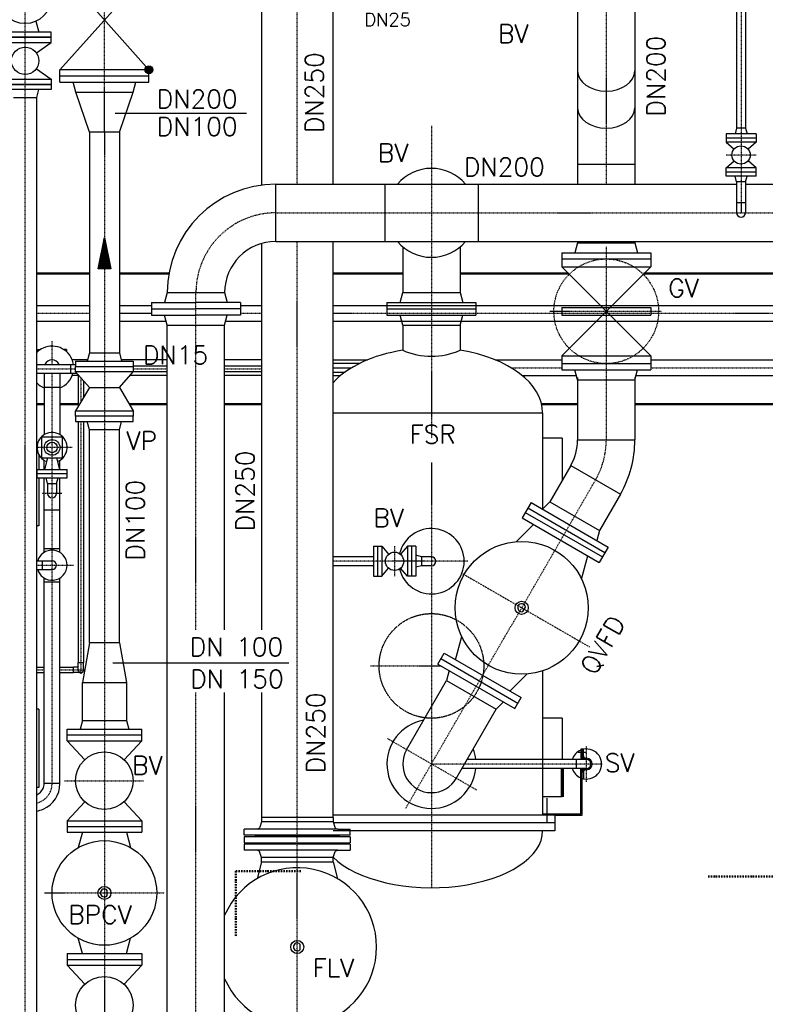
# Model space of a CAD drawing. Header units: millimetres. Extents: x -197187 to 241957296, y -45270 to 70505.
# Tile 50 of 116: x 10642 to 13492, y 7623 to 11387. Entities that reach past the tile are written whole.
import ezdxf
from ezdxf.enums import TextEntityAlignment as Align

# ---------------------------------------------------------------- set-up
doc = ezdxf.new("R2010")
doc.units = ezdxf.units.MM
doc.header["$LTSCALE"] = 0.5
for name, pattern in [('DASHDOT', [1, 0.5, -0.25, 0, -0.25]), ('DOT', [0.25, 0, -0.25]), ('HIDDEN', [0.375, 0.25, -0.125])]:
    doc.linetypes.add(name, pattern=pattern)
for name, color, linetype in [('150-100', 7, 'Continuous'), ('17', 7, 'Continuous'), ('21', 7, 'Continuous'), ('41', 7, 'Continuous'), ('42', 7, 'Continuous'), ('BEMAßUNG', 7, 'Continuous'), ('P-MU025ENTL', 7, 'Continuous'), ('P-MU025ENTLÜ', 7, 'Continuous'), ('P-MU050ENTL', 7, 'Continuous'), ('P-MU100EINL', 7, 'Continuous'), ('P-MU150AUSL', 7, 'Continuous'), ('P-MU150EINL', 7, 'Continuous'), ('P-MU200AUSL', 7, 'Continuous'), ('P-MU200EINL', 7, 'Continuous'), ('P-MU300AUSL', 7, 'Continuous')]:
    doc.layers.add(name, color=color, linetype=linetype)
doc.styles.add('ROMANS', font='ROMANS', dxfattribs={"height": 0.2})

# ---------------------------------------------------------------- blocks, each defined once
blk = doc.blocks.new('FPFEIL')
at = {"layer": '41', "color": 7, "linetype": 'Continuous'}
for p, q in [((-99.9998, 18.5851), (-92.9259, 18.5851)), ((-99.9998, 15.7051), (-78.5259, 15.7051)), ((-99.9998, 12.8251), (-64.1259, 12.8251)), ((-99.9998, 12.8251), (-64.1259, 12.8251)), ((-99.9998, 9.9452), (-49.7259, 9.9452)), ((-99.9998, 7.0652), (-35.3259, 7.0652)), ((-99.9998, 4.1852), (-20.926, 4.1852)), ((-99.9998, 4.1852), (-20.926, 4.1852)), ((-99.9998, 1.3052), (-6.526, 1.3052)), ((-99.9998, -1.5748), (-7.874, -1.5748)), ((-99.9998, -4.4548), (-22.274, -4.4548)), ((-99.9998, -4.4548), (-22.274, -4.4548)), ((-99.9998, -7.3348), (-36.6739, -7.3348)), ((-99.9998, -10.2148), (-51.0739, -10.2148)), ((-99.9998, -13.0948), (-65.4739, -13.0948)), ((-99.9998, -13.0948), (-65.4739, -13.0948)), ((-99.9998, -15.9748), (-79.8739, -15.9748)), ((-99.9998, -18.8548), (-94.2739, -18.8548))]:
    blk.add_line(p, q, dxfattribs=at)
blk.add_lwpolyline([(0, 0), (-99.9998, -20), (-99.9998, 20), (0, 0)], close=True, dxfattribs=at)

msp = doc.modelspace()

# ---------------------------------------------------------------- linework, layer by layer
at = {"layer": '150-100', "linetype": 'Continuous', "ltscale": 10}
msp.add_line((11006.428, 11030.167), (11508.337, 11030.167), dxfattribs=at)
at = {"layer": '17', "linetype": 'DASHDOT', "lineweight": 50, "ltscale": 20}
for p, q in [((11468.35, 8132.618), (11715.784, 8132.618)), ((11468.35, 8132.618), (11468.35, 7880.596)), ((13272.821, 8112.061), (13556.54, 8112.061))]:
    msp.add_line(p, q, dxfattribs=at)
at = {"layer": '21', "linetype": 'Continuous', "ltscale": 10}
for p, q in [((11205.999, 10344.018), (11425.099, 10344.018)), ((11075.549, 10063.518), (11205.999, 10063.518)), ((11425.099, 10063.518), (11566.306, 10063.518)), ((11075.549, 10042.218), (11205.999, 10042.218)), ((11425.099, 10042.218), (11566.306, 10042.218)), ((12773.999, 10010.753), (12993.099, 10010.753)), ((11425.099, 9917.018), (11566.306, 9917.018))]:
    msp.add_line(p, q, dxfattribs=at)
at = {"layer": '21', "linetype": 'DASHDOT', "ltscale": 10}
for p, q in [((12667.387, 10272.753), (13095.375, 10272.753)), ((12520.064, 10057.018), (12713.549, 10057.018))]:
    msp.add_line(p, q, dxfattribs=at)
at = {"layer": '21', "linetype": 'Continuous', "lineweight": 70, "ltscale": 10}
msp.add_line((12715.549, 8525.168), (12715.549, 8417.018), dxfattribs=at)
at = {"layer": '21', "linetype": 'Continuous', "ltscale": 10}
msp.add_arc((12215.549, 8542.018), 170, 5.688364, 19.878381, dxfattribs=at)
at = {"layer": '41', "linetype": 'Continuous', "lineweight": 50, "ltscale": 10}
for p, q in [((10908.399, 10417.018), (10706.999, 10417.018)), ((11212.477, 10417.018), (11022.699, 10417.018)), ((12105.999, 10417.018), (11839.306, 10417.018)), ((12739.283, 10417.018), (12325.099, 10417.018)), ((13885.188, 10417.018), (13027.815, 10417.018)), ((10735.399, 9917.018), (10706.999, 9917.018)), ((10864.899, 9917.018), (10795.699, 9917.018)), ((11205.999, 9917.018), (11060.682, 9917.018)), ((11566.306, 9917.018), (11425.099, 9917.018)), ((12773.999, 9917.018), (12636.77, 9917.018)), ((14531.286, 9917.018), (12993.099, 9917.018))]:
    msp.add_line(p, q, dxfattribs=at)
at = {"layer": '41', "linetype": 'Continuous', "ltscale": 10}
for p, q in [((10864.899, 10031.086), (10864.899, 9907.623)), ((10886.199, 10006.904), (10886.199, 9943.895)), ((10864.899, 9851.7), (10864.899, 8930.018)), ((10886.199, 9851.7), (10886.199, 8930.018)), ((10710.573, 9768.868), (10706.999, 9768.868)), ((10710.573, 9735.168), (10706.999, 9735.168)), ((10864.899, 8930.018), (10886.199, 8930.018)), ((10864.899, 8902.018), (10864.899, 8930.018)), ((10886.199, 8902.018), (10886.199, 8930.018)), ((10706.999, 8912.668), (10735.399, 8912.668)), ((10706.999, 8891.368), (10735.399, 8891.368)), ((10795.699, 8912.668), (10847.549, 8912.668)), ((10795.699, 8891.368), (10847.549, 8891.368)), ((10847.549, 8891.368), (10847.549, 8912.668)), ((10864.899, 8912.668), (10847.549, 8912.668)), ((10875.549, 8891.368), (10847.549, 8891.368)), ((12805.698, 8586.368), (12776.054, 8586.368)), ((12796.526, 8598.868), (12786.526, 8598.868)), ((12786.526, 8598.868), (12786.526, 8558.868)), ((12791.526, 8598.868), (12791.526, 8558.868)), ((12796.526, 8573.868), (12796.526, 8598.868)), ((12806.526, 8558.868), (12351.775, 8558.868)), ((12770.376, 8525.168), (12770.376, 8558.868)), ((12808.376, 8563.868), (12806.526, 8563.868)), ((12806.526, 8525.168), (12332.318, 8525.168)), ((12796.526, 8510.168), (12796.526, 8485.168)), ((12808.376, 8520.168), (12806.526, 8520.168)), ((12796.526, 8485.168), (12791.526, 8485.168)), ((12641.526, 8352.018), (12641.526, 8347.018))]:
    msp.add_line(p, q, dxfattribs=at)
at = {"layer": '41', "linetype": 'DASHDOT', "ltscale": 10}
for p, q in [((10875.549, 10018.995), (10875.549, 9925.759)), ((10875.549, 9851.7), (10875.549, 8886.45)), ((10706.999, 8902.018), (10735.399, 8902.018)), ((10795.699, 8902.018), (10890.038, 8902.018)), ((12808.376, 8474.042), (12808.376, 8611.229)), ((12868.561, 8542.018), (12215.549, 8542.018))]:
    msp.add_line(p, q, dxfattribs=at)
at = {"layer": '41', "linetype": 'DOT', "ltscale": 10}
msp.add_arc((10765.549, 10057.018), 82.5, 245.547458, 248.564442, dxfattribs=at)
at = {"layer": '41', "linetype": 'Continuous', "ltscale": 10}
for centre, radius, start, end in [((10875.549, 8902.018), 10.65, 180, 0), ((12808.376, 8542.018), 57.5, 112.333683, 162.959747), ((12808.376, 8542.018), 57.5, 258.106864, 101.893136), ((12806.526, 8573.868), 15, 180, 270), ((12806.526, 8573.868), 10, 180, 270), ((12808.376, 8542.018), 21.85, 270, 90), ((12808.376, 8542.018), 16.85, 270, 90), ((12808.376, 8542.018), 57.5, 197.040253, 247.666317), ((12806.526, 8510.168), 15, 90, 180), ((12806.526, 8510.168), 10, 90, 180)]:
    msp.add_arc(centre, radius, start, end, dxfattribs=at)
at = {"layer": 'P-MU025ENTL', "linetype": 'DASHDOT', "ltscale": 10}
for p, q in [((10765.549, 10069.718), (10765.549, 10157.943)), ((10706.999, 10052.868), (10855.549, 10052.868)), ((11075.549, 10052.868), (11205.999, 10052.868)), ((11425.099, 10052.868), (11566.306, 10052.868)), ((11839.306, 10057.018), (11911.034, 10057.018)), ((10765.549, 8467.018), (10765.549, 10036.018))]:
    msp.add_line(p, q, dxfattribs=at)
at = {"layer": 'P-MU025ENTL', "linetype": 'Continuous', "ltscale": 10}
for p, q in [((10706.999, 10069.718), (10855.549, 10069.718)), ((10837.549, 10036.018), (10837.549, 10069.718)), ((11839.306, 10073.868), (11942.101, 10073.868)), ((10706.999, 10036.018), (10860.554, 10036.018)), ((11839.306, 10040.168), (11885.371, 10040.168))]:
    msp.add_line(p, q, dxfattribs=at)
at = {"layer": 'P-MU025ENTLÜ', "linetype": 'Continuous', "ltscale": 10}
for p, q in [((13381.982, 11456.75), (13381.982, 10973.018)), ((13415.682, 11456.75), (13415.682, 10973.019)), ((13381.982, 10973.018), (13376.087, 10951.019)), ((13415.682, 10973.019), (13381.982, 10973.018)), ((13415.682, 10973.019), (13421.577, 10951.018)), ((13456.332, 10951.019), (13341.332, 10951.018)), ((13341.332, 10951.018), (13341.332, 10919.018)), ((13456.332, 10935.019), (13341.332, 10935.018)), ((13456.332, 10919.018), (13341.332, 10919.018)), ((13341.332, 10919.018), (13372.192, 10892.72)), ((13456.332, 10919.018), (13425.471, 10892.72)), ((13456.332, 10951.019), (13456.332, 10919.018)), ((13341.332, 10821.019), (13372.192, 10847.317)), ((13456.332, 10821.019), (13425.471, 10847.317)), ((13456.332, 10821.019), (13341.332, 10821.019)), ((13341.332, 10789.018), (13341.332, 10821.019)), ((13456.332, 10805.019), (13341.332, 10805.019)), ((13456.332, 10789.019), (13456.332, 10821.019)), ((13456.332, 10789.019), (13341.332, 10789.018)), ((13381.982, 10767.019), (13376.087, 10789.019)), ((13415.682, 10767.019), (13381.982, 10767.019)), ((13381.982, 10767.019), (13381.982, 10649.019)), ((13415.682, 10767.019), (13421.577, 10789.018)), ((13415.682, 10767.019), (13415.682, 10649.019)), ((13415.682, 10687.019), (13381.982, 10687.019)), ((11993.549, 9374.518), (11993.549, 9259.518)), ((11993.549, 9374.518), (12025.549, 9374.518)), ((12009.549, 9374.518), (12009.549, 9259.518)), ((12025.549, 9374.518), (12025.549, 9259.518)), ((12025.549, 9374.518), (12051.848, 9343.658)), ((12123.549, 9374.518), (12097.25, 9343.658)), ((12155.549, 9374.518), (12123.549, 9374.518)), ((12123.549, 9374.518), (12123.549, 9259.518)), ((12139.549, 9374.518), (12139.549, 9259.518)), ((12155.549, 9374.518), (12155.549, 9259.518)), ((12177.549, 9333.868), (12155.549, 9339.763)), ((10706.999, 9318.868), (10731.399, 9318.868)), ((10727.549, 9318.868), (10727.549, 9285.168)), ((10731.399, 9318.868), (10765.549, 9318.868)), ((11993.549, 9333.868), (11839.306, 9333.868)), ((11993.549, 9300.168), (11839.306, 9300.168)), ((12177.549, 9300.168), (12155.549, 9294.274)), ((12177.549, 9333.868), (12177.549, 9300.168)), ((12215.549, 9333.868), (12177.549, 9333.868)), ((12215.549, 9300.168), (12177.549, 9300.168)), ((10706.999, 9285.168), (10731.399, 9285.168)), ((10731.399, 9285.168), (10765.549, 9285.168)), ((11993.549, 9259.518), (12025.549, 9259.518)), ((12025.549, 9259.518), (12051.848, 9290.379)), ((12123.549, 9259.518), (12097.25, 9290.379)), ((12155.549, 9259.518), (12123.549, 9259.518))]:
    msp.add_line(p, q, dxfattribs=at)
at = {"layer": 'P-MU025ENTLÜ', "linetype": 'DASHDOT', "ltscale": 10}
for p, q in [((13398.832, 11456.75), (13398.832, 10649.018)), ((13456.332, 10870.019), (13341.332, 10870.019)), ((12074.549, 9374.518), (12074.549, 9259.518)), ((10706.999, 9302.018), (10848.016, 9302.018)), ((12354.131, 9317.018), (11839.306, 9317.018))]:
    msp.add_line(p, q, dxfattribs=at)
at = {"layer": 'P-MU025ENTLÜ', "linetype": 'Continuous', "ltscale": 10}
for centre in [(13398.832, 10870.019), (12074.549, 9317.018)]:
    msp.add_circle(centre, 35, dxfattribs=at)
for centre, radius, start, end in [((13398.832, 10649.019), 16.85, 180, 0), ((10765.549, 9302.018), 57.5, 126.435183, 162.959747), ((10765.549, 9302.018), 57.5, 233.564817, 126.435183), ((10765.549, 9302.018), 16.85, 270, 90), ((12215.549, 9317.018), 16.85, 270, 90), ((10765.549, 9302.018), 57.5, 197.040253, 233.564817)]:
    msp.add_arc(centre, radius, start, end, dxfattribs=at)
at = {"layer": 'P-MU050ENTL', "linetype": 'Continuous', "ltscale": 10}
for p, q in [((10706.999, 10295.168), (10908.399, 10295.163)), ((10706.999, 10295.168), (10834.022, 10295.168)), ((11022.699, 10295.163), (11145.549, 10295.168)), ((11485.549, 10295.168), (11566.306, 10295.168)), ((11839.306, 10295.168), (14007.038, 10295.168)), ((11022.699, 10265.018), (11145.549, 10265.018)), ((10706.999, 10234.868), (10908.399, 10234.868)), ((11022.699, 10234.868), (11202.02, 10234.868)), ((11429.078, 10234.868), (11566.306, 10234.868)), ((11839.306, 10234.868), (14067.338, 10234.868)), ((10908.399, 9981.7), (10855.549, 10041.7)), ((11022.699, 9981.7), (11075.549, 10041.7)), ((10908.399, 9981.7), (10855.549, 9891.7)), ((10908.399, 9981.7), (11022.699, 9981.7)), ((11022.699, 9981.7), (11075.549, 9891.7)), ((10908.399, 9819.7), (10900.049, 9851.7)), ((11022.699, 9819.7), (11031.049, 9851.7)), ((11022.699, 9819.7), (10908.399, 9819.7))]:
    msp.add_line(p, q, dxfattribs=at)
at = {"layer": 'P-MU050ENTL', "linetype": 'DASHDOT', "ltscale": 10}
for p, q in [((10706.999, 10265.018), (10908.399, 10265.018)), ((11485.549, 10265.018), (11566.306, 10265.018)), ((11839.306, 10265.018), (14398.965, 10265.018)), ((13053.549, 10057.018), (14391.286, 10057.018)), ((10842.902, 9752.018), (10706.999, 9752.018)), ((10803.491, 9576.018), (10727.213, 9576.018))]:
    msp.add_line(p, q, dxfattribs=at)
at = {"layer": 'P-MU050ENTL'}
for p, q in [((10710.549, 10127.018), (10710.549, 10118.51)), ((10710.549, 10127.018), (10721.889, 10127.018)), ((10820.549, 10127.018), (10809.21, 10127.018)), ((10820.549, 10127.018), (10820.549, 10118.51)), ((10901.29, 10087.168), (10842.343, 10087.168)), ((11205.999, 10087.168), (11029.808, 10087.168)), ((11566.306, 10087.168), (11425.099, 10087.168)), ((11839.306, 10087.168), (11971.78, 10087.168)), ((12459.318, 10087.168), (12713.549, 10087.168)), ((13053.549, 10087.168), (14267.081, 10087.168)), ((10735.399, 10036.018), (10735.399, 9800.98)), ((10795.699, 10036.018), (10795.699, 9800.98)), ((10864.899, 10026.868), (10842.343, 10026.868)), ((11205.999, 10026.868), (11062.485, 10026.868)), ((11566.306, 10026.868), (11425.099, 10026.868)), ((11839.306, 10026.868), (11868.135, 10026.868)), ((12562.963, 10026.868), (12769.681, 10026.868)), ((12997.417, 10026.868), (14421.436, 10026.868)), ((10795.699, 9981.018), (10735.399, 9981.018)), ((10748.699, 9712.018), (10736.909, 9668.018)), ((10782.399, 9712.018), (10794.189, 9668.018)), ((10735.399, 9668.018), (10735.399, 9703.057)), ((10795.699, 9668.018), (10795.699, 9703.057)), ((10708.049, 9636.018), (10708.049, 9668.018)), ((10708.049, 9668.018), (10731.399, 9668.018)), ((10708.049, 9652.018), (10731.399, 9652.018)), ((10708.049, 9636.018), (10731.399, 9636.018)), ((10731.399, 9668.018), (10823.049, 9668.018)), ((10731.399, 9652.018), (10823.049, 9652.018)), ((10731.399, 9636.018), (10823.049, 9636.018)), ((10735.399, 9350.98), (10735.399, 9636.018)), ((10748.699, 9614.018), (10742.804, 9636.018)), ((10782.399, 9614.018), (10788.294, 9636.018)), ((10795.699, 9350.98), (10795.699, 9636.018)), ((10823.049, 9636.018), (10823.049, 9668.018)), ((10748.699, 9614.018), (10782.399, 9614.018)), ((10748.699, 9614.018), (10748.699, 9576.018)), ((10782.399, 9614.018), (10782.399, 9576.018)), ((10795.699, 9512.018), (10735.399, 9512.018)), ((10735.399, 9366.018), (10795.699, 9366.018)), ((10735.399, 8467.018), (10735.399, 9253.057)), ((10735.399, 9238.018), (10795.699, 9238.018)), ((10795.699, 8467.018), (10795.699, 9253.057)), ((10795.699, 8467.018), (10735.399, 8467.018))]:
    msp.add_line(p, q, dxfattribs=at)
at = {"layer": 'P-MU050ENTL', "linetype": 'Continuous', "ltscale": 10}
for points in [[(10855.549, 10061.7), (11075.549, 10061.7), (11075.549, 10041.7), (10855.549, 10041.7)], [(10855.549, 9891.7), (11075.549, 9891.7), (11075.549, 9871.7), (10855.549, 9871.7)], [(10855.549, 9851.7), (11075.549, 9851.7), (11075.549, 9871.7), (10855.549, 9871.7)]]:
    msp.add_lwpolyline(points, close=True, dxfattribs=at)
at = {"layer": 'P-MU050ENTL'}
for points in [[(10731.399, 9792.018), (10725.549, 9792.018), (10725.549, 9712.018), (10731.399, 9712.018)], [(10731.399, 9712.018), (10805.549, 9712.018), (10805.549, 9792.018), (10731.399, 9792.018)]]:
    msp.add_lwpolyline(points, dxfattribs=at)
for radius in [30, 20]:
    msp.add_circle((10765.549, 9752.018), radius, dxfattribs=at)
for centre, radius, start, end in [((10765.549, 10057.018), 82.5, 114.452542, 135.210265), ((10765.549, 10057.018), 82.5, 8.855289, 114.452542), ((10765.549, 10057.018), 30.15, 24.912089, 155.087911), ((10765.549, 10057.018), 82.5, 291.435558, 345.253347), ((10765.549, 10057.018), 82.5, 224.789735, 248.564442), ((10765.549, 9752.018), 57.5, 126.435183, 233.564817), ((10765.549, 9752.018), 57.5, 290.91255, 126.435183), ((10765.549, 9576.018), 16.85, 180, 0), ((10689.549, 8467.018), 45.85, 292.370164, 335.889453), ((10689.549, 8467.018), 106.15, 293.219419, 0), ((10689.549, 8467.018), 45.85, 335.889453, 0), ((10689.549, 8467.018), 106.15, 279.461801, 293.219419)]:
    msp.add_arc(centre, radius, start, end, dxfattribs=at)
at = {"layer": 'P-MU050ENTL', "linetype": 'DASHDOT', "ltscale": 10}
for centre, radius, start, end in [((10765.549, 9752.018), 57.5, 233.564817, 249.08745), ((10689.549, 8467.018), 76, 283.273833, 0)]:
    msp.add_arc(centre, radius, start, end, dxfattribs=at)
at = {"layer": 'P-MU150AUSL', "linetype": 'Continuous', "ltscale": 10}
for p, q in [((10715.549, 9723.624), (10715.549, 9668.018)), ((10715.549, 9636.018), (10715.549, 9452.018)), ((10715.549, 9452.018), (10706.999, 9452.018)), ((12564.982, 9124.892), (12574.982, 9142.213)), ((10715.549, 8752.018), (10706.999, 8752.018)), ((10715.549, 8752.018), (10715.549, 8452.018)), ((10715.549, 8452.018), (10706.999, 8452.018))]:
    msp.add_line(p, q, dxfattribs=at)
msp.add_circle((12560.299, 9139.143), 25, dxfattribs=at)
msp.add_arc((12560.299, 9139.143), 15, 11.810544, 288.189456, dxfattribs=at)
at = {"layer": 'P-MU150EINL', "linetype": 'DASHDOT', "ltscale": 10}
for p, q in [((11702.806, 10758.568), (11702.806, 11924.568)), ((10662.549, 6964.239), (10662.549, 11855.018)), ((10965.549, 10958.018), (10965.549, 11664.018)), ((10965.549, 10958.018), (10965.549, 9005.382)), ((11702.806, 7377.018), (11702.806, 10539.468)), ((10965.549, 9005.382), (10965.549, 6780.018)), ((10813.3, 8478.018), (11115.516, 8478.018)), ((10736.033, 8049.018), (11195.066, 8049.018))]:
    msp.add_line(p, q, dxfattribs=at)
at = {"layer": 'P-MU150EINL', "linetype": 'Continuous', "ltscale": 10}
msp.add_line((10976.729, 8039.018), (10976.729, 8059.018), dxfattribs=at)
msp.add_circle((10965.549, 8049.018), 25, dxfattribs=at)
msp.add_arc((10965.549, 8049.018), 15, 41.810544, 318.189456, dxfattribs=at)
at = {"layer": 'P-MU200EINL', "linetype": 'Continuous', "ltscale": 10}
for p, q in [((12993.099, 12452.018), (12993.099, 10758.568)), ((12773.999, 11439.9), (12773.999, 10758.568)), ((12773.999, 10834.753), (12773.999, 10758.568)), ((12773.999, 10834.753), (12993.099, 10834.753)), ((12993.099, 10835.041), (12993.099, 10758.568)), ((11620.549, 10758.568), (13381.982, 10758.568)), ((11620.549, 10539.468), (11620.549, 10758.568)), ((12037.549, 10758.568), (12037.549, 10539.468)), ((12393.549, 10758.568), (12393.549, 10539.468)), ((13415.682, 10758.568), (13681.78, 10758.568)), ((11620.549, 10539.468), (13681.78, 10539.468)), ((12773.999, 10539.468), (12773.999, 10534.753)), ((12993.099, 10539.468), (12993.099, 10534.753)), ((12105.999, 10519.023), (12105.999, 10344.018)), ((12325.099, 10519.023), (12325.099, 10344.018)), ((12773.999, 10534.753), (12763.817, 10496.753)), ((12773.999, 10534.753), (12993.099, 10534.753)), ((12993.099, 10534.753), (13003.281, 10496.753)), ((12713.549, 10496.753), (13053.549, 10496.753)), ((12713.549, 10496.753), (12713.549, 10442.753)), ((12713.549, 10472.753), (13053.549, 10472.753)), ((13053.549, 10496.753), (13053.549, 10442.753)), ((13053.549, 10442.753), (12713.549, 10102.753)), ((12713.549, 10442.753), (13053.549, 10102.753)), ((12713.549, 10442.753), (13053.549, 10442.753)), ((11205.999, 10344.018), (11195.817, 10306.018)), ((11425.099, 10344.018), (11435.281, 10306.018)), ((12095.817, 10306.018), (12105.999, 10344.018)), ((12105.999, 10344.018), (12325.099, 10344.018)), ((12325.099, 10344.018), (12335.281, 10306.018)), ((11145.549, 10306.018), (11315.549, 10306.018)), ((11145.549, 10306.018), (11145.549, 10258.018)), ((11145.549, 10282.018), (11315.549, 10282.018)), ((11485.549, 10306.018), (11315.549, 10306.018)), ((11485.549, 10282.018), (11315.549, 10282.018)), ((11485.549, 10306.018), (11485.549, 10258.018)), ((12045.549, 10306.018), (12385.549, 10306.018)), ((12045.549, 10306.018), (12045.549, 10258.018)), ((12045.549, 10282.018), (12385.549, 10282.018)), ((12385.549, 10306.018), (12385.549, 10258.018)), ((12713.549, 10287.753), (13053.549, 10287.753)), ((12713.549, 10287.753), (12713.549, 10257.753)), ((13053.549, 10287.753), (13053.549, 10257.753)), ((11145.549, 10258.018), (11315.549, 10258.018)), ((11205.999, 10220.018), (11195.817, 10258.018)), ((11485.549, 10258.018), (11315.549, 10258.018)), ((11425.099, 10220.018), (11435.281, 10258.018)), ((12045.549, 10258.018), (12385.549, 10258.018)), ((12105.999, 10220.018), (12095.817, 10258.018)), ((12325.099, 10220.018), (12335.281, 10258.018)), ((12713.549, 10257.753), (13053.549, 10257.753)), ((11205.999, 6197.018), (11205.999, 10220.018)), ((11205.999, 10220.018), (11425.099, 10220.018)), ((11425.099, 9055.443), (11425.099, 10220.018)), ((12105.999, 10220.018), (12105.999, 10123.638)), ((12105.999, 10220.018), (12325.099, 10220.018)), ((12325.099, 10220.018), (12325.099, 10123.638)), ((12713.549, 10102.753), (13053.549, 10102.753)), ((12713.549, 10102.753), (12713.549, 10048.753)), ((13053.549, 10102.753), (13053.549, 10048.753)), ((12713.549, 10072.753), (13053.549, 10072.753)), ((12713.549, 10048.753), (13053.549, 10048.753)), ((12773.999, 10010.753), (12763.817, 10048.753)), ((12773.999, 10020.018), (12773.999, 9780.753)), ((12993.099, 10010.753), (13003.281, 10048.753)), ((12993.099, 10020.018), (12993.099, 9780.753)), ((11839.306, 9884.018), (12640.549, 9884.018)), ((12640.549, 9884.018), (12640.549, 9517.098)), ((12715.549, 9787.018), (12640.549, 9787.018)), ((12715.549, 9787.018), (12715.549, 9627.144)), ((12773.999, 9780.753), (12993.099, 9780.753)), ((12747.814, 9683.028), (12667.676, 9544.225)), ((12747.814, 9683.028), (12937.56, 9573.478)), ((12937.56, 9573.478), (12857.422, 9434.675)), ((12596.325, 9541.541), (12562.325, 9482.651)), ((12596.325, 9541.541), (12890.773, 9371.541)), ((12639.858, 9516.407), (12667.676, 9544.225)), ((12667.676, 9544.225), (12857.422, 9434.675)), ((12574.325, 9503.436), (12868.773, 9333.436)), ((12584.325, 9520.757), (12878.773, 9350.757)), ((12584.325, 9520.757), (12878.773, 9350.757)), ((12605.858, 9457.517), (12540.729, 9392.388)), ((12562.325, 9482.651), (12856.773, 9312.651)), ((12857.422, 9434.675), (12847.24, 9396.675)), ((12789.401, 9248.817), (12813.24, 9337.785)), ((12890.773, 9371.541), (12856.773, 9312.651)), ((12307.358, 8940.5), (12331.197, 9029.469)), ((12239.825, 8924.065), (12263.825, 8965.634)), ((12263.825, 8965.634), (12558.273, 8795.634)), ((12239.825, 8924.065), (12534.273, 8754.065)), ((12251.825, 8944.85), (12546.273, 8774.85)), ((12283.358, 8898.931), (12273.176, 8860.931)), ((12579.87, 8885.898), (12514.74, 8820.768)), ((12640.549, 8898.153), (12640.549, 8347.018)), ((12120.676, 8596.793), (12273.176, 8860.931)), ((12273.176, 8860.931), (12462.922, 8751.381)), ((11425.099, 6197.018), (11425.099, 8815.109)), ((12462.922, 8751.381), (12490.74, 8779.199)), ((12534.273, 8754.065), (12558.273, 8795.634)), ((12310.422, 8487.243), (12462.922, 8751.381)), ((12715.549, 8717.018), (12640.549, 8717.018)), ((12715.549, 8717.018), (12715.549, 8558.868)), ((12786.526, 8352.018), (12786.526, 8525.168)), ((12791.526, 8347.018), (12791.526, 8525.168)), ((12715.549, 8417.018), (12640.549, 8417.018)), ((12656.526, 8411.796), (12656.526, 8318.729)), ((12686.526, 8347.018), (11839.306, 8347.018)), ((12641.526, 8352.018), (12786.526, 8352.018)), ((12686.526, 8347.018), (12791.526, 8347.018)), ((12686.526, 8347.018), (12686.526, 8287.018)), ((12686.526, 8317.018), (11839.306, 8317.018)), ((12686.526, 8287.018), (11839.306, 8287.018))]:
    msp.add_line(p, q, dxfattribs=at)
at = {"layer": 'P-MU200EINL'}
for p, q in [((11135.549, 11196.018), (10795.549, 11578.018)), ((11135.549, 11578.018), (10795.549, 11196.018)), ((11566.306, 11489.018), (11566.306, 10755.004)), ((11839.306, 10758.568), (11839.306, 11489.018)), ((10703.924, 11381.479), (10715.049, 11340.018)), ((10705.559, 11260.125), (10762.549, 11300.018)), ((10705.559, 11199.912), (10762.549, 11160.018)), ((11135.549, 11196.018), (10795.549, 11196.018)), ((10795.549, 11148.018), (10795.549, 11196.018)), ((11135.549, 11148.018), (11135.549, 11196.018)), ((11135.549, 11172.018), (10795.549, 11172.018)), ((10795.549, 11148.018), (11135.549, 11148.018)), ((10855.999, 11110.018), (10845.817, 11148.018)), ((11075.099, 11110.018), (11085.281, 11148.018)), ((10706.999, 11090.018), (10715.049, 11120.018)), ((10855.999, 11110.018), (11075.099, 11110.018)), ((10908.399, 10958.018), (10855.999, 11110.018)), ((11022.699, 10958.018), (11075.099, 11110.018)), ((10618.099, 11090.018), (10706.999, 11090.018)), ((10706.999, 6964.239), (10706.999, 11090.018)), ((10908.399, 10958.018), (10908.399, 10113.7)), ((11022.699, 10958.018), (10908.399, 10958.018)), ((11022.699, 10958.018), (11022.699, 10113.7)), ((11839.306, 8337.018), (11839.306, 10539.468)), ((11566.306, 10531.791), (11566.306, 9055.443)), ((10908.399, 10113.7), (10899.825, 10081.7)), ((10908.399, 10113.7), (11022.699, 10113.7)), ((11022.699, 10113.7), (11031.274, 10081.7)), ((10855.549, 10081.7), (11075.549, 10081.7)), ((10855.549, 10081.7), (10855.549, 10061.7)), ((10855.549, 10061.7), (11075.549, 10061.7)), ((11075.549, 10081.7), (11075.549, 10061.7)), ((10908.399, 9005.382), (10908.399, 9819.7)), ((11022.699, 9005.382), (11022.699, 9819.7)), ((10908.399, 9005.382), (10881.399, 8853.382)), ((11022.699, 9005.382), (10908.399, 9005.382)), ((11022.699, 9005.382), (11049.699, 8853.382)), ((10881.399, 8853.382), (11049.699, 8853.382)), ((10881.399, 8708.018), (10881.399, 8853.382)), ((11049.699, 8853.382), (11049.699, 8708.018)), ((11566.306, 8815.109), (11566.306, 8337.018)), ((10881.399, 8708.018), (10872.557, 8675.018)), ((10881.399, 8708.018), (11049.699, 8708.018)), ((11049.699, 8708.018), (11058.541, 8675.018)), ((10823.049, 8675.018), (11108.049, 8675.018)), ((10823.049, 8631.018), (10823.049, 8675.018)), ((11108.049, 8631.018), (11108.049, 8675.018)), ((10823.049, 8653.018), (11108.049, 8653.018)), ((10823.049, 8631.018), (11108.049, 8631.018)), ((10890.579, 8558.513), (10823.049, 8631.018)), ((11108.049, 8631.018), (11040.52, 8558.513)), ((10823.049, 8325.018), (10890.579, 8397.524)), ((11040.52, 8397.524), (11108.049, 8325.018)), ((10823.049, 8325.018), (11108.049, 8325.018)), ((10823.049, 8325.018), (10823.049, 8281.018)), ((11108.049, 8325.018), (11108.049, 8281.018)), ((11839.306, 8337.018), (11566.306, 8337.018)), ((11566.306, 8337.018), (11566.306, 8321.018)), ((11839.306, 8321.018), (11566.306, 8321.018)), ((11839.306, 8337.018), (11839.306, 8321.018)), ((10823.049, 8303.018), (11108.049, 8303.018)), ((10823.049, 8281.018), (11108.049, 8281.018)), ((10881.399, 8281.018), (10865.663, 8222.289)), ((11049.699, 8281.018), (11065.436, 8222.289)), ((11500.306, 8270.018), (11500.306, 8293.018)), ((11857.407, 8293.018), (11548.206, 8293.018)), ((11905.306, 8270.018), (11905.306, 8293.018)), ((11905.306, 8270.018), (11500.306, 8270.018)), ((11905.306, 8264.018), (11500.306, 8264.018)), ((11500.306, 8264.018), (11500.306, 8241.018)), ((11542.806, 8267.018), (11542.806, 8270.018)), ((11862.806, 8267.018), (11542.806, 8267.018)), ((11862.806, 8267.018), (11542.806, 8267.018)), ((11862.806, 8267.018), (11542.806, 8267.018)), ((11542.806, 8267.018), (11542.806, 8264.018)), ((11862.806, 8267.018), (11542.806, 8267.018)), ((11862.806, 8267.018), (11862.806, 8270.018)), ((11862.806, 8267.018), (11862.806, 8264.018)), ((11905.306, 8264.018), (11905.306, 8241.018)), ((11500.306, 8241.018), (11905.306, 8241.018)), ((11905.306, 8235.018), (11500.306, 8235.018)), ((11500.306, 8235.018), (11500.306, 8212.018)), ((11542.806, 8238.018), (11542.806, 8241.018)), ((11542.806, 8238.018), (11542.806, 8235.018)), ((11862.806, 8238.018), (11542.806, 8238.018)), ((11857.407, 8212.018), (11548.206, 8212.018)), ((11862.806, 8238.018), (11862.806, 8241.018)), ((11862.806, 8238.018), (11862.806, 8235.018)), ((11905.306, 8235.018), (11905.306, 8212.018)), ((11566.306, 8168.018), (11549.047, 8103.607)), ((11566.306, 8168.018), (11566.306, 8184.018)), ((11839.306, 8184.018), (11566.306, 8184.018)), ((11566.306, 8168.018), (11839.306, 8168.018)), ((11839.306, 8168.018), (11839.306, 8184.018)), ((11839.306, 8168.018), (11856.565, 8103.607)), ((10881.399, 7817.018), (10865.663, 7875.748)), ((11049.699, 7817.018), (11065.436, 7875.748)), ((11713.986, 7832.518), (11713.986, 7852.518)), ((10823.049, 7817.018), (11108.049, 7817.018)), ((10823.049, 7817.018), (10823.049, 7773.018)), ((10823.049, 7795.018), (11108.049, 7795.018)), ((11108.049, 7817.018), (11108.049, 7773.018)), ((10823.049, 7773.018), (11108.049, 7773.018)), ((10823.049, 7773.018), (10890.579, 7700.513)), ((11040.52, 7700.513), (11108.049, 7773.018))]:
    msp.add_line(p, q, dxfattribs=at)
at = {"layer": 'P-MU200EINL', "linetype": 'DASHDOT', "ltscale": 10}
for p, q in [((12883.653, 11455.196), (12883.653, 10758.568)), ((12215.549, 10981.549), (12215.549, 9787.998)), ((11620.549, 10649.018), (13681.78, 10649.018)), ((12883.549, 10518.936), (12883.549, 9780.753)), ((11315.549, 9055.443), (11315.549, 10344.018)), ((12215.549, 9693.995), (12215.549, 8069.018)), ((12117.991, 8373.043), (12842.687, 9628.253)), ((12331.203, 9271.412), (12820.209, 8989.084)), ((11983.075, 8917.018), (12251.682, 8917.018)), ((11315.549, 5166.018), (11315.549, 8815.109)), ((12389.162, 8441.783), (12046.997, 8639.332))]:
    msp.add_line(p, q, dxfattribs=at)
at = {"layer": 'P-MU200EINL'}
for points in [[(10562.549, 11320.018), (10762.549, 11320.018), (10762.549, 11340.018), (10562.549, 11340.018)], [(10562.549, 11300.018), (10762.549, 11300.018), (10762.549, 11320.018), (10562.549, 11320.018)], [(10562.549, 11160.018), (10762.549, 11160.018), (10762.549, 11140.018), (10562.549, 11140.018)], [(10562.549, 11140.018), (10762.549, 11140.018), (10762.549, 11120.018), (10562.549, 11120.018)]]:
    msp.add_lwpolyline(points, close=True, dxfattribs=at)
for points in [[(11566.306, 8321.018), (11559.569, 8301.163, -0.32134723), (11548.206, 8293.018), (11500.306, 8293.018)], [(11839.306, 8321.018), (11846.043, 8301.163, 0.32134723), (11857.407, 8293.018), (11905.306, 8293.018)], [(11566.306, 8184.018), (11559.569, 8203.874, 0.32134723), (11548.206, 8212.018), (11500.306, 8212.018)], [(11839.306, 8184.018), (11846.043, 8203.874, -0.32134723), (11857.407, 8212.018), (11905.306, 8212.018)]]:
    msp.add_lwpolyline(points, format="xyb", dxfattribs=at)
for centre, radius in [((10662.549, 11472.518), 100), ((10662.549, 11230.018), 52.5), ((11135.549, 11196.018), 15), ((11135.549, 11196.018), 12), ((11135.549, 11196.018), 9), ((11135.549, 11196.018), 6), ((11135.549, 11196.018), 3), ((10965.549, 8478.018), 110), ((10965.549, 8049.018), 200), ((11702.806, 7842.518), 25), ((10965.549, 7620.018), 110)]:
    msp.add_circle(centre, radius, dxfattribs=at)
at = {"layer": 'P-MU200EINL', "linetype": 'DASHDOT', "ltscale": 10}
msp.add_circle((12883.549, 10272.753), 200, dxfattribs=at)
at = {"layer": 'P-MU200EINL', "linetype": 'Continuous', "ltscale": 10}
msp.add_circle((12560.299, 9139.143), 254, dxfattribs=at)
at = {"layer": 'P-MU200EINL', "linetype": 'HIDDEN', "ltscale": 10}
msp.add_circle((12215.549, 8917.018), 200, dxfattribs=at)
at = {"layer": 'P-MU200EINL', "linetype": 'Continuous', "ltscale": 10}
for centre, radius, start, end in [((12215.549, 10649.018), 170, 40.121586, 139.878414), ((11620.549, 10344.018), 414.55, 90, 180), ((11620.549, 10344.018), 195.45, 90, 180), ((12215.549, 10649.018), 170, 220.121586, 319.878414), ((12215.549, 10375.144), 274.329, 246.463239, 293.536761), ((12578.549, 9780.753), 195.45, 329.999983, 0), ((12578.549, 9780.753), 414.55, 329.999983, 0), ((12215.549, 9317.018), 125, 193.465419, 166.534581), ((12215.549, 8542.018), 170, 100.12155, 354.311636), ((12215.549, 8542.018), 109.55, 149.999969, 329.999969)]:
    msp.add_arc(centre, radius, start, end, dxfattribs=at)
at = {"layer": 'P-MU200EINL', "linetype": 'DASHDOT', "ltscale": 10}
for centre, start, end in [((11620.549, 10344.018), 90, 180), ((12578.549, 9780.753), 329.999983, 0)]:
    msp.add_arc(centre, 305, start, end, dxfattribs=at)
at = {"layer": 'P-MU200EINL'}
for radius, start, end in [(303, 203.576805, 156.423195), (15, 41.810544, 318.189456)]:
    msp.add_arc((11702.806, 7842.518), radius, start, end, dxfattribs=at)
at = {"layer": 'P-MU200EINL', "linetype": 'Continuous', "ltscale": 10}
for centre, major_axis, ratio, start_param, end_param in [((12883.549, 11191.842), (-109.55, 0), 0.70710597, 0, 3.14159265), ((12883.549, 11050.42), (-109.55, 0), 0.70710597, 0, 3.14159265), ((12215.549, 9884.018), (425, 0), 0.58352941, 1.83150435, 2.65788705), ((12215.549, 9884.018), (425, 0), 0.58352941, 0, 1.3100883), ((12215.549, 8287.018), (425, 0), 0.51294118, 3.62529826, 6.28318531)]:
    msp.add_ellipse(centre, major_axis=major_axis, ratio=ratio, start_param=start_param, end_param=end_param, dxfattribs=at)
at = {"layer": 'P-MU300AUSL', "linetype": 'Continuous', "ltscale": 10}
msp.add_line((11670.55, 8927.968), (10997.193, 8927.968), dxfattribs=at)

# ---------------------------------------------------------------- block references
at = {"layer": 'P-MU100EINL', "linetype": 'Continuous', "ltscale": 10, "xscale": 1.200001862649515, "yscale": 1.200001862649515, "rotation": 90}
msp.add_blockref('FPFEIL', (10965.549, 10554.548), dxfattribs=at)

# ---------------------------------------------------------------- texts
at = {"layer": '42', "linetype": 'Continuous', "ltscale": 10, "style": 'ROMANS'}
for s, p in [('GV', (13120.713, 10326.728)), ('SV', (12878.013, 8511.92))]:
    msp.add_text(s, height=70, dxfattribs=at).set_placement(p)
at = {"layer": 'BEMAßUNG', "linetype": 'Continuous', "ltscale": 10, "style": 'ROMANS'}
for s, p in [('DN200', (13108.33, 11017.334)), ('DN100', (11118.27, 9319.894))]:
    msp.add_text(s, height=70, rotation=90, dxfattribs=at).set_placement(p)
for p in [(11803.369, 11262.898), (11538.24, 9740.291), (11808.373, 8815.576)]:
    msp.add_text('DN250', height=70, rotation=90, dxfattribs=at).set_placement(p, align=Align.RIGHT)
for s, p in [('DN200', (11165.789, 11049.088)), ('DN100', (11165.789, 10943.97)), ('DN15', (11113.152, 10071.064))]:
    msp.add_text(s, height=70, dxfattribs=at).set_placement(p)
for s, p in [('DN200', (12648.681, 10789.153)), ('DN 100', (11648.918, 8954.803)), ('DN 150', (11650.889, 8832.172))]:
    msp.add_text(s, height=70, dxfattribs=at).set_placement(p, align=Align.RIGHT)
at = {"layer": 'P-MU025ENTLÜ', "linetype": 'Continuous', "ltscale": 10, "style": 'ROMANS'}
for s, height, p in [('DN25', 50, (11958.835, 11362.943)), ('BV', 70, (12469.446, 11298.753)), ('BV', 70, (11993.784, 9448.102)), ('FLV', 70, (11761.495, 7727.798))]:
    msp.add_text(s, height=height, dxfattribs=at).set_placement(p)
at = {"layer": 'P-MU150EINL', "linetype": 'Continuous', "ltscale": 10, "style": 'ROMANS'}
for s, p in [('BV', (11071.68, 8501.993)), ('BPCV', (10827.391, 7931.485))]:
    msp.add_text(s, height=70, dxfattribs=at).set_placement(p)
at = {"layer": 'P-MU200AUSL', "linetype": 'Continuous', "ltscale": 10, "style": 'ROMANS'}
msp.add_text('VP', height=70, dxfattribs=at).set_placement((11050.057, 9742.863))
at = {"layer": 'P-MU200EINL', "linetype": 'Continuous', "ltscale": 10, "style": 'ROMANS'}
for s, p in [('BV', (12010.661, 10843.432)), ('FSR', (12132.038, 9767.833))]:
    msp.add_text(s, height=70, dxfattribs=at).set_placement(p)
msp.add_text('QVFD', height=70, rotation=60, dxfattribs=at).set_placement((12841.121, 8876.979))

doc.saveas('drawing.dxf')
